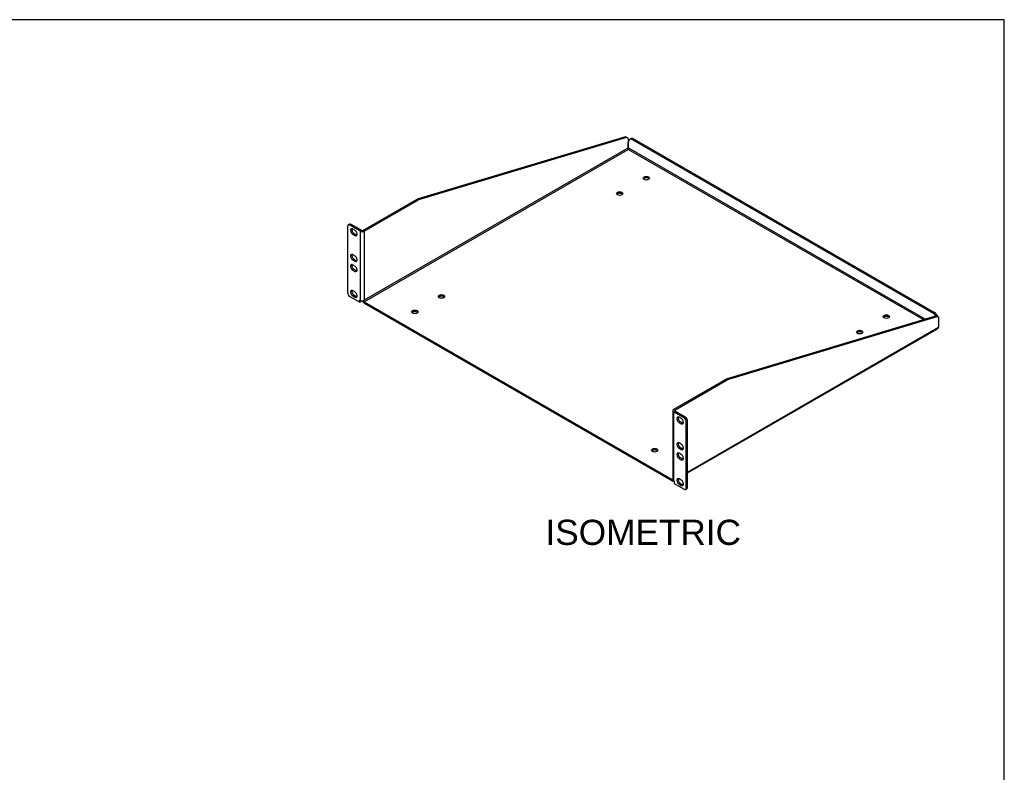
# Model space of a CAD drawing. Header units: inches. Extents: x 0 to 80.9, y 0 to 59.8.
# Tile 14 of 14: x 40.9 to 80, y 29.9 to 59.8. Entities that reach past the tile are written whole.
import ezdxf
from ezdxf.enums import TextEntityAlignment as Align

# ---------------------------------------------------------------- set-up
doc = ezdxf.new("R2010")
doc.units = ezdxf.units.IN
doc.header["$MEASUREMENT"] = 0
doc.layers.add('COM56024-1', color=7, linetype='Continuous')
doc.layers.add('Default', color=7, linetype='Continuous')
doc.styles.add('SEACAD_Arial', font='arial.ttf')

# ---------------------------------------------------------------- blocks, each defined once
blk = doc.blocks.new('SE5')
at = {"layer": 'COM56024-1', "color": 7, "linetype": 'Continuous'}
for p, q in [((64.961, 55.135), (56.696, 52.652)), ((65.012, 55.106), (56.747, 52.623)), ((65.012, 55.106), (64.961, 55.135)), ((65.077, 55.068), (65.012, 55.106)), ((65.077, 55.068), (65.077, 54.696)), ((65.077, 54.696), (65.077, 54.907)), ((65.18, 55.051), (65.129, 55.021)), ((65.305, 55.038), (65.254, 55.009)), ((65.254, 55.009), (77.173, 48.128)), ((65.305, 55.038), (77.224, 48.157)), ((65.062, 54.68), (54.598, 48.639)), ((54.598, 48.58), (65.077, 54.63)), ((65.077, 54.635), (65.077, 54.63)), ((65.077, 54.635), (65.077, 54.63)), ((76.786, 47.87), (65.077, 54.63)), ((76.853, 47.89), (65.092, 54.68)), ((54.547, 51.412), (56.696, 52.652)), ((54.598, 51.382), (56.747, 52.623)), ((56.747, 52.623), (56.696, 52.652)), ((54.015, 51.659), (53.964, 51.63)), ((54.077, 51.653), (54.026, 51.624)), ((54.445, 51.382), (54.026, 51.624)), ((54.496, 51.412), (54.077, 51.653)), ((53.938, 51.573), (53.938, 48.945)), ((54.225, 51.42), (54.136, 51.471)), ((54.187, 51.297), (54.136, 51.267)), ((54.136, 51.267), (54.225, 51.216)), ((54.187, 51.297), (54.276, 51.246)), ((54.276, 51.246), (54.225, 51.216)), ((54.445, 48.639), (54.445, 51.382)), ((54.598, 51.382), (54.598, 48.639)), ((54.225, 50.4), (54.136, 50.451)), ((54.187, 50.276), (54.136, 50.247)), ((54.136, 50.247), (54.225, 50.196)), ((54.225, 49.992), (54.136, 50.043)), ((54.187, 50.276), (54.276, 50.225)), ((54.276, 50.225), (54.225, 50.196)), ((54.187, 49.868), (54.136, 49.838)), ((54.136, 49.838), (54.225, 49.787)), ((54.187, 49.868), (54.276, 49.817)), ((54.276, 49.817), (54.225, 49.787)), ((54.225, 48.971), (54.136, 49.022)), ((54.187, 48.847), (54.136, 48.818)), ((54.187, 48.847), (54.276, 48.796)), ((54.026, 48.792), (54.421, 48.564)), ((54.136, 48.818), (54.225, 48.767)), ((54.276, 48.796), (54.225, 48.767)), ((54.421, 48.653), (54.445, 48.639)), ((54.421, 48.564), (54.421, 48.653)), ((54.421, 48.564), (54.472, 48.594)), ((54.472, 48.594), (54.472, 48.628)), ((54.568, 48.627), (54.572, 48.624)), ((54.598, 48.639), (54.572, 48.624)), ((54.598, 48.639), (54.598, 48.639)), ((54.598, 48.639), (54.598, 48.639)), ((54.598, 48.58), (66.819, 41.524)), ((54.598, 48.521), (66.819, 41.465)), ((77.173, 48.128), (77.224, 48.157)), ((69.019, 45.537), (77.284, 48.02)), ((69.07, 45.508), (77.335, 47.991)), ((77.335, 47.991), (77.284, 48.02)), ((77.4, 47.953), (77.335, 47.991)), ((77.4, 47.581), (77.4, 47.953)), ((67.428, 41.817), (77.385, 47.565)), ((67.428, 41.78), (77.346, 47.506)), ((69.019, 45.537), (66.87, 44.297)), ((69.07, 45.508), (66.921, 44.267)), ((69.019, 45.537), (69.07, 45.508)), ((66.839, 44.253), (66.839, 41.509)), ((67.289, 43.967), (66.87, 44.208)), ((66.87, 44.208), (66.87, 41.465)), ((66.921, 44.267), (66.921, 44.238)), ((67.34, 43.996), (66.921, 44.238)), ((67.179, 43.941), (67.09, 43.992)), ((67.141, 43.818), (67.09, 43.788)), ((67.09, 43.788), (67.179, 43.737)), ((67.141, 43.818), (67.23, 43.767)), ((67.23, 43.767), (67.179, 43.737)), ((67.289, 43.967), (67.34, 43.996)), ((67.428, 43.843), (67.377, 43.814)), ((67.377, 41.186), (67.377, 43.814)), ((67.428, 41.216), (67.428, 43.843)), ((67.179, 42.921), (67.09, 42.972)), ((67.141, 42.797), (67.09, 42.768)), ((67.09, 42.768), (67.179, 42.717)), ((67.141, 42.797), (67.23, 42.746)), ((67.23, 42.746), (67.179, 42.717)), ((67.179, 42.512), (67.09, 42.563)), ((67.141, 42.389), (67.09, 42.359)), ((67.09, 42.359), (67.179, 42.308)), ((67.141, 42.389), (67.23, 42.338)), ((67.23, 42.338), (67.179, 42.308)), ((66.839, 41.535), (66.819, 41.524)), ((66.87, 41.465), (66.894, 41.451)), ((66.873, 41.46), (66.876, 41.462)), ((66.894, 41.451), (66.894, 41.363)), ((67.179, 41.492), (67.09, 41.543)), ((66.894, 41.363), (67.289, 41.135)), ((67.141, 41.368), (67.09, 41.339)), ((67.09, 41.339), (67.179, 41.288)), ((67.141, 41.368), (67.23, 41.317)), ((67.23, 41.317), (67.179, 41.288)), ((67.351, 41.129), (67.402, 41.158)), ((67.377, 41.186), (67.428, 41.216))]:
    blk.add_line(p, q, dxfattribs=at)
for centre, major_axis, start_param, end_param in [((65.254, 54.805), (0.125, -0.217), 2.356194, 3.926991), ((65.305, 54.834), (0.125, -0.217), 2.356194, 3.141593), ((65.084, 54.656), (0.0275, 0.0476), 0.960641, 1.381623), ((65.07, 54.656), (-0.0275, 0.0476), 4.901562, 5.322544), ((65.795, 53.428), (-0.125, 0), 3.561081, 5.863697), ((64.735, 52.816), (-0.125, 0), 3.561081, 5.863697), ((54.026, 51.522), (0.062, -0.108), 2.356194, 3.926991), ((54.077, 51.551), (0.062, -0.108), 2.356194, 3.141593), ((54.136, 51.369), (0.062, -0.108), 2.356194, 5.497787), ((54.187, 51.399), (0.062, -0.108), 3.561081, 5.497787), ((54.225, 51.318), (-0.062, 0.108), 2.356194, 5.497787), ((54.276, 51.348), (-0.062, 0.108), 2.356194, 2.722104), ((54.521, 51.426), (-0.108, 0), 0.785398, 2.356194), ((54.521, 51.426), (-0.036, 0), 0.785398, 2.356194), ((54.136, 50.349), (0.062, -0.108), 2.356194, 5.497787), ((54.187, 50.378), (0.062, -0.108), 3.561081, 5.497787), ((54.136, 49.94), (0.062, -0.108), 2.356194, 5.497787), ((54.187, 49.97), (0.062, -0.108), 3.561081, 5.497787), ((54.225, 50.298), (-0.062, 0.108), 2.356194, 5.497787), ((54.276, 50.327), (-0.062, 0.108), 2.356194, 2.722104), ((54.225, 49.889), (-0.062, 0.108), 2.356194, 5.497787), ((54.276, 49.919), (-0.062, 0.108), 2.356194, 2.722104), ((54.026, 48.894), (-0.062, 0.108), 0.785398, 2.356194), ((54.136, 48.92), (0.062, -0.108), 2.356194, 5.497787), ((54.187, 48.949), (0.062, -0.108), 3.561081, 5.497787), ((54.225, 48.869), (-0.062, 0.108), 2.356194, 5.497787), ((54.276, 48.898), (-0.062, 0.108), 2.356194, 2.722104), ((54.521, 48.683), (-0.108, 0), 0.785398, 2.356194), ((54.598, 48.609), (-0.054, 0.0935), 1.134667, 2.356194), ((54.598, 48.609), (-0.018, 0.0312), 0.785398, 2.356194), ((57.664, 48.734), (-0.125, 0), 3.561081, 5.863697), ((56.603, 48.121), (-0.125, 0), 3.561081, 5.863697), ((77.173, 47.924), (0.125, -0.217), 1.683657, 2.356194), ((77.224, 47.953), (-0.125, 0.217), 4.45059, 5.497787), ((75.319, 47.93), (-0.125, 0), 3.561081, 5.863697), ((74.258, 47.318), (-0.125, 0), 3.561081, 5.863697), ((77.407, 47.541), (0.0275, 0.0476), 0.960641, 1.381623), ((66.947, 44.253), (0.108, 0), 2.356194, 3.926991), ((66.947, 44.253), (0.036, 0), 2.356194, 3.926991), ((67.09, 43.89), (0.062, -0.108), 2.356194, 5.497787), ((67.141, 43.92), (0.062, -0.108), 3.561081, 5.497787), ((67.179, 43.839), (-0.062, 0.108), 2.356194, 5.497787), ((67.23, 43.869), (-0.062, 0.108), 2.356194, 2.722104), ((67.289, 43.865), (0.062, -0.108), 0.785398, 2.356194), ((67.34, 43.894), (-0.062, 0.108), 3.926991, 5.497787), ((67.09, 42.87), (0.062, -0.108), 2.356194, 5.497787), ((66.126, 42.623), (-0.125, 0), 3.561081, 5.863697), ((67.141, 42.899), (0.062, -0.108), 3.561081, 5.497787), ((67.179, 42.819), (-0.062, 0.108), 2.356194, 5.497787), ((67.23, 42.848), (-0.062, 0.108), 2.356194, 2.722104), ((67.09, 42.461), (0.062, -0.108), 2.356194, 5.497787), ((67.141, 42.491), (0.062, -0.108), 3.561081, 5.497787), ((67.179, 42.41), (-0.062, 0.108), 2.356194, 5.497787), ((67.23, 42.44), (-0.062, 0.108), 2.356194, 2.722104), ((66.819, 41.553), (-0.018, 0.0312), 2.356194, 3.215454), ((66.819, 41.553), (-0.054, 0.0935), 2.356194, 3.198241), ((66.947, 41.509), (0.108, 0), 3.141593, 3.926991), ((67.09, 41.441), (0.062, -0.108), 2.356194, 5.497787), ((67.141, 41.47), (0.062, -0.108), 3.561081, 5.497787), ((67.179, 41.39), (-0.062, 0.108), 2.356194, 5.497787), ((67.23, 41.419), (-0.062, 0.108), 2.356194, 2.722104), ((67.289, 41.237), (-0.062, 0.108), 2.356194, 3.926991), ((67.34, 41.267), (-0.062, 0.108), 3.141593, 3.926991)]:
    blk.add_ellipse(centre, major_axis=major_axis, ratio=0.57735, start_param=start_param, end_param=end_param, dxfattribs=at)
for centre in [(65.795, 53.487), (64.735, 52.875), (57.664, 48.792), (56.603, 48.18), (75.319, 47.989), (74.258, 47.376), (66.126, 42.682)]:
    blk.add_ellipse(centre, major_axis=(0.125, 0), ratio=0.57735, dxfattribs=at)
for points, knots in [([(65.077, 54.635), (65.072, 54.634), (65.066, 54.635), (65.058, 54.639), (65.056, 54.641), (65.052, 54.645), (65.051, 54.648), (65.05, 54.653), (65.05, 54.656), (65.05, 54.662), (65.051, 54.664), (65.055, 54.672), (65.058, 54.676), (65.062, 54.68)], [0, 0, 0, 0, 0.25, 0.25, 0.375, 0.375, 0.5, 0.5, 0.625, 0.625, 0.75, 0.75, 1, 1, 1, 1]), ([(65.092, 54.68), (65.096, 54.676), (65.099, 54.672), (65.104, 54.662), (65.105, 54.656), (65.103, 54.648), (65.102, 54.645), (65.098, 54.641), (65.096, 54.639), (65.088, 54.635), (65.083, 54.634), (65.077, 54.635)], [0, 0, 0, 0, 0.25, 0.25, 0.5, 0.5, 0.625, 0.625, 0.75, 0.75, 1, 1, 1, 1]), ([(77.385, 47.565), (77.382, 47.559), (77.379, 47.553), (77.374, 47.541), (77.371, 47.535), (77.365, 47.525), (77.362, 47.521), (77.355, 47.513), (77.352, 47.51), (77.348, 47.507), (77.347, 47.507), (77.346, 47.506)], [0, 0, 0, 0, 0.125, 0.125, 0.25, 0.25, 0.375, 0.375, 0.5, 0.5, 0.5300992, 0.5300992, 0.5300992, 0.5300992])]:
    blk.add_open_spline(points, degree=3, knots=knots, dxfattribs=at)

msp = doc.modelspace()

# ---------------------------------------------------------------- linework, layer by layer
at = {"layer": 'Default', "color": 7, "linetype": 'Continuous'}
for p, q in [((80, 59.783), (0, 59.783)), ((80, 0), (80, 59.783))]:
    msp.add_line(p, q, dxfattribs=at)

# ---------------------------------------------------------------- block references
at = {"layer": 'Default'}
msp.add_blockref('SE5', (0, 0), dxfattribs=at)

# ---------------------------------------------------------------- texts
at = {"layer": 'Default', "color": 7, "linetype": 'Continuous', "style": 'SEACAD_Arial'}
msp.add_text('ISOMETRIC', height=1, dxfattribs=at).set_placement((61.789, 39.923), align=Align.TOP_LEFT)

doc.saveas('drawing.dxf')
